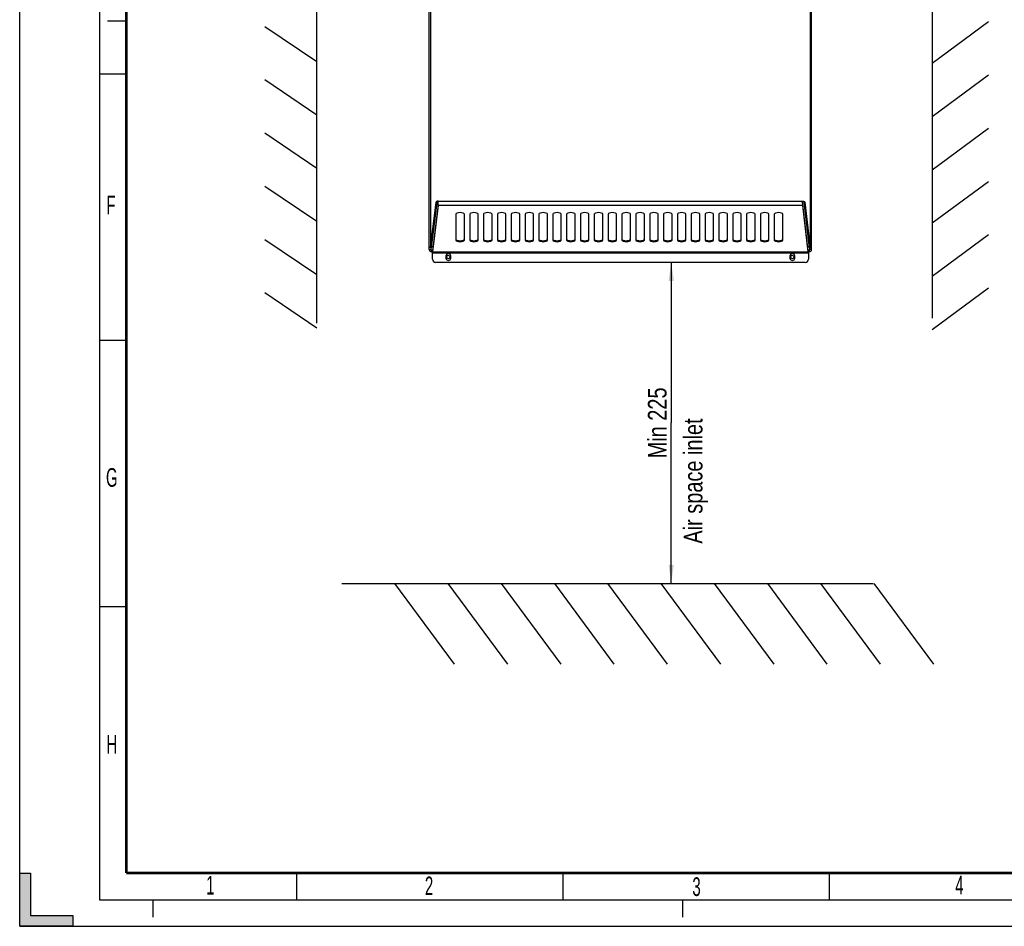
# Model space of a CAD drawing. Header units: millimetres. Extents: x 0 to 594, y 0 to 420.
# Tile 1 of 40: x 0 to 185, y 0 to 170. Entities that reach past the tile are written whole.
import ezdxf

# ---------------------------------------------------------------- set-up
doc = ezdxf.new("R2010")
doc.units = ezdxf.units.MM
doc.header["$LTSCALE"] = 32.67
doc.linetypes.add('DASHED', pattern=[0.2, 0.1, -0.1])
doc.layers.get('0').update_dxf_attribs({"linetype": 'CONTINUOUS'})
doc.layers.add('02___PRT_ALL_AXES', color=7, linetype='CONTINUOUS')
doc.layers.add('ROUNDS', color=7, linetype='CONTINUOUS')
doc.styles.get("Standard").update_dxf_attribs({"font": 'txt', "width": 0.8})
doc.styles.add('TEXTSTYLE_2', font='txt', dxfattribs={"width": 0.6})
doc.dimstyles.new('DIMSTYLE_1', dxfattribs={"dimtxt": 3.5, "dimasz": 3.5, "dimexe": 1, "dimexo": 0, "dimgap": 0.875, "dimtad": 1, "dimlfac": 5, "dimdsep": 46, "dimtxsty": 'STANDARD', "dimblk": '_FILLED', "dimblk1": '_FILLED', "dimblk2": '_FILLED', "dimcen": 0.09, "dimclrt": 5, "dimadec": 0, "dimazin": 0, "dimtol": 1, "dimtp": 0.01, "dimtm": 0.01, "dimtfac": 1, "dimtofl": 0, "dimtmove": 0, "dimatfit": 3, "dimldrblk": '_FILLED', "dimfxl": 1, "dimtolj": 1, "dimarcsym": 0})

# ---------------------------------------------------------------- blocks, each defined once
blk = doc.blocks.new('_FILLED')
at = {"color": 0, "linetype": 'BYBLOCK'}
blk.add_solid([(0, 0), (-1, 0.143), (-1, -0.143)], dxfattribs=at)
blk = doc.blocks.new('*D3')
at = {"color": 2, "linetype": 'CONTINUOUS'}
for p in [(122.35, 124.68), (122.35, 64.38)]:
    blk.add_line(p, (122.35, 94.53), dxfattribs=at)
at = {"color": 2, "linetype": 'CONTINUOUS', "xscale": 3.5, "yscale": 3.5, "zscale": 3.5}
for p, rotation in [((122.35, 124.68), 90), ((122.35, 64.38), 270)]:
    blk.add_blockref('_FILLED', p, dxfattribs=dict(at, rotation=rotation))
at = {"color": 5, "linetype": 'CONTINUOUS', "insert": (117.97, 94.53), "char_height": 3.5, "width": 19.6, "attachment_point": 2, "rotation": 90, "line_spacing_factor": 0.9}
blk.add_mtext('Min 225', dxfattribs=at)

msp = doc.modelspace()

# ---------------------------------------------------------------- hatches: boundary and pattern name
at = {"linetype": 'CONTINUOUS'}
msp.add_hatch(color=2, dxfattribs=at).paths.add_polyline_path([(0, 0), (0, 10), (2, 10), (2, 2), (10, 2), (10, 0)])

# ---------------------------------------------------------------- linework, layer by layer
at = {"color": 7, "linetype": 'CONTINUOUS'}
for p, q in [((0, 0), (0, 420)), ((55.789, 113.2489), (55.789, 320.8794)), ((171.3519, 320.9099), (171.3519, 114.2315)), ((20, 170), (16.5, 170)), ((55.789, 162.3259), (46.0485, 168.9381)), ((171.3519, 162.0779), (181.9292, 169.8976)), ((20, 160), (15, 160)), ((171.3519, 152.0779), (181.9292, 159.8976)), ((55.789, 152.3259), (46.0485, 158.9381)), ((171.3519, 142.0779), (181.9292, 149.8976)), ((55.789, 142.3259), (46.0485, 148.9381)), ((55.789, 132.3259), (46.0485, 138.9381)), ((171.3519, 132.0779), (181.9292, 139.8976)), ((78.5609, 135.551), (77.5201, 126.8277)), ((78.1861, 136.0124), (78.3859, 136.0124)), ((148.0907, 126.8277), (147.0498, 135.551)), ((147.4246, 136.0124), (147.2249, 136.0124)), ((171.3519, 122.0779), (181.9292, 129.8976)), ((55.789, 122.3259), (46.0485, 128.9381)), ((77.5388, 126.9842), (77.3054, 126.9842)), ((77.5054, 126.9842), (77.5054, 126.5842)), ((148.3054, 126.9842), (148.072, 126.9842)), ((148.1054, 126.9842), (148.1054, 126.5842)), ((55.789, 112.3259), (46.0485, 118.9381)), ((171.3519, 112.0779), (181.9292, 119.8976)), ((20, 110), (15, 110)), ((60.5001, 64.3812), (160.2989, 64.3812)), ((70.4078, 64.3812), (81.5911, 49.2541)), ((80.4078, 64.3812), (91.5911, 49.2541)), ((90.4078, 64.3812), (101.5911, 49.2541)), ((100.4078, 64.3812), (111.5911, 49.2541)), ((110.4078, 64.3812), (121.5911, 49.2541)), ((120.4078, 64.3812), (131.5911, 49.2541)), ((130.4078, 64.3812), (141.5911, 49.2541)), ((140.4078, 64.3812), (151.5911, 49.2541)), ((150.4078, 64.3812), (161.5911, 49.2541)), ((160.4078, 64.3812), (171.5911, 49.2541)), ((20, 60), (15, 60)), ((0, 10), (2, 10)), ((2, 10), (2, 2)), ((52, 10), (52, 5)), ((102, 10), (102, 5)), ((152, 10), (152, 5)), ((2, 2), (10, 2)), ((10, 2), (10, 0)), ((0, 0), (594, 0))]:
    msp.add_line(p, q, dxfattribs=at)
at = {"color": 2, "linetype": 'CONTINUOUS'}
for p, q in [((15, 415), (15, 5)), ((15, 5), (589, 5))]:
    msp.add_line(p, q, dxfattribs=at)
at = {"color": 3, "linetype": 'CONTINUOUS'}
for p, q in [((78.5609, 135.3669), (77.5201, 126.6436)), ((78.5856, 136.1738), (78.4685, 136.1738)), ((78.5856, 136.1033), (78.5856, 136.1738)), ((147.0251, 136.1738), (147.1423, 136.1738)), ((147.0251, 136.1033), (147.0251, 136.1738)), ((148.0907, 126.6436), (147.0498, 135.3669)), ((81.9054, 133.7116), (81.9054, 128.8665)), ((83.5054, 128.8665), (83.5054, 133.7116)), ((84.5054, 133.7116), (84.5054, 128.8665)), ((86.1054, 128.8665), (86.1054, 133.7116)), ((87.1054, 133.7116), (87.1054, 128.8665)), ((88.7054, 128.8665), (88.7054, 133.7116)), ((89.7054, 133.7116), (89.7054, 128.8665)), ((91.3054, 128.8665), (91.3054, 133.7116)), ((92.3054, 133.7116), (92.3054, 128.8665)), ((93.9054, 128.8665), (93.9054, 133.7116)), ((94.9054, 133.7116), (94.9054, 128.8665)), ((96.5054, 128.8665), (96.5054, 133.7116)), ((97.5054, 133.7116), (97.5054, 128.8665)), ((99.1054, 128.8665), (99.1054, 133.7116)), ((100.1054, 133.7116), (100.1054, 128.8665)), ((101.7054, 128.8665), (101.7054, 133.7116)), ((102.7054, 133.7116), (102.7054, 128.8665)), ((104.3054, 128.8665), (104.3054, 133.7116)), ((105.3054, 133.7116), (105.3054, 128.8665)), ((106.9054, 128.8665), (106.9054, 133.7116)), ((107.9054, 133.7116), (107.9054, 128.8665)), ((109.5054, 128.8665), (109.5054, 133.7116)), ((110.5054, 133.7116), (110.5054, 128.8665)), ((112.1054, 128.8665), (112.1054, 133.7116)), ((113.1054, 133.7116), (113.1054, 128.8665)), ((114.7054, 128.8665), (114.7054, 133.7116)), ((115.7054, 133.7116), (115.7054, 128.8665)), ((117.3054, 128.8665), (117.3054, 133.7116)), ((118.3054, 133.7116), (118.3054, 128.8665)), ((119.9054, 128.8665), (119.9054, 133.7116)), ((120.9054, 133.7116), (120.9054, 128.8665)), ((122.5054, 128.8665), (122.5054, 133.7116)), ((123.5054, 133.7116), (123.5054, 128.8665)), ((125.1054, 128.8665), (125.1054, 133.7116)), ((126.1054, 133.7116), (126.1054, 128.8665)), ((127.7054, 128.8665), (127.7054, 133.7116)), ((128.7054, 133.7116), (128.7054, 128.8665)), ((130.3054, 128.8665), (130.3054, 133.7116)), ((131.3054, 133.7116), (131.3054, 128.8665)), ((132.9054, 128.8665), (132.9054, 133.7116)), ((133.9054, 133.7116), (133.9054, 128.8665)), ((135.5054, 128.8665), (135.5054, 133.7116)), ((136.5054, 133.7116), (136.5054, 128.8665)), ((138.1054, 128.8665), (138.1054, 133.7116)), ((139.1054, 133.7116), (139.1054, 128.8665)), ((140.7054, 128.8665), (140.7054, 133.7116)), ((141.7054, 133.7116), (141.7054, 128.8665)), ((143.3054, 128.8665), (143.3054, 133.7116)), ((77.5054, 126.6842), (77.3054, 126.6842)), ((80.0554, 125.8842), (80.0554, 125.4842)), ((80.9554, 125.4842), (80.9554, 125.8842)), ((144.6554, 125.8842), (144.6554, 125.4842)), ((145.5554, 125.4842), (145.5554, 125.8842)), ((148.3054, 126.6842), (148.1054, 126.6842))]:
    msp.add_line(p, q, dxfattribs=at)
at = {"color": 9, "linetype": 'CONTINUOUS'}
for p, q in [((147.0498, 135.3669), (78.5609, 135.3669)), ((147.0251, 136.1033), (78.5856, 136.1033)), ((76.9054, 127.0842), (77.2054, 127.0842)), ((77.3054, 126.6842), (77.3054, 126.9842)), ((77.5077, 126.4595), (148.103, 126.4595)), ((77.5201, 126.8277), (77.5201, 126.6436)), ((77.5201, 126.6436), (148.0907, 126.6436)), ((148.0907, 126.8277), (148.0907, 126.6436)), ((148.3054, 126.6842), (148.3054, 126.9842)), ((148.7054, 127.0842), (148.4054, 127.0842))]:
    msp.add_line(p, q, dxfattribs=at)
at = {"color": 7, "linetype": 'DASHED'}
for p, q in [((25, 5), (25, 0)), ((124.5, 5), (124.5, 0))]:
    msp.add_line(p, q, dxfattribs=at)
at = {"color": 7, "linetype": 'CONTINUOUS', "const_width": 0.5}
for points in [[(20, 10), (20, 410)], [(584, 10), (20, 10)]]:
    msp.add_lwpolyline(points, dxfattribs=at)
at = {"color": 2, "linetype": 'CONTINUOUS'}
msp.add_lwpolyline([(0, 0), (0, 10), (2, 10), (2, 2), (10, 2), (10, 0), (0, 0)], dxfattribs=at)
at = {"color": 3, "linetype": 'CONTINUOUS'}
for centre, radius, start, end in [((77.3054, 127.0842), 0.4, 180, 270), ((80.5054, 125.8842), 0.45, 0, 180), ((145.1054, 125.8842), 0.45, 0, 180), ((148.3054, 127.0842), 0.4, 270, 360), ((80.5054, 125.4842), 0.45, 180, 360), ((145.1054, 125.4842), 0.45, 180, 360)]:
    msp.add_arc(centre, radius, start, end, dxfattribs=at)
at = {"color": 7, "linetype": 'CONTINUOUS'}
for centre, start, end in [((77.3054, 127.0842), 180, 270), ((148.3054, 127.0842), 270, 360)]:
    msp.add_arc(centre, 0.1, start, end, dxfattribs=at)
at = {"color": 3, "linetype": 'CONTINUOUS'}
for points in [[(78.2269, 136.0662), (78.2089, 136.0528), (78.1896, 136.0347), (78.1861, 136.0124)], [(78.4685, 136.1738), (78.4206, 136.1573), (78.3729, 136.1401), (78.3265, 136.12)], [(147.1423, 136.1738), (147.1901, 136.1573), (147.2378, 136.1401), (147.2843, 136.12)], [(147.3839, 136.0662), (147.4019, 136.0528), (147.4212, 136.0347), (147.4246, 136.0124)], [(77.516, 126.6001), (77.517, 126.6146), (77.5181, 126.6291), (77.5201, 126.6436)], [(148.0948, 126.6001), (148.0937, 126.6146), (148.0926, 126.6291), (148.0907, 126.6436)]]:
    msp.add_open_spline(points, degree=3, dxfattribs=at)
for points, knots in [([(78.3265, 136.12), (78.3165, 136.1157), (78.2822, 136.1001), (78.2485, 136.0823), (78.2269, 136.0662)], [0, 0, 0, 0, 0.28732904, 1, 1, 1, 1]), ([(78.5609, 135.3669), (78.5621, 135.3847), (78.5675, 135.4829), (78.5707, 135.5813), (78.5733, 135.6618)], [0, 0, 0, 0, 0.18122893, 1, 1, 1, 1]), ([(78.5733, 135.6618), (78.5744, 135.6957), (78.5788, 135.8429), (78.5826, 135.9901), (78.5856, 136.1033)], [0, 0, 0, 0, 0.23075067, 1, 1, 1, 1]), ([(147.0375, 135.6618), (147.0364, 135.6957), (147.032, 135.8429), (147.0281, 135.9901), (147.0251, 136.1033)], [0, 0, 0, 0, 0.23075067, 1, 1, 1, 1]), ([(147.0498, 135.3669), (147.0486, 135.3847), (147.0432, 135.4829), (147.04, 135.5813), (147.0375, 135.6618)], [0, 0, 0, 0, 0.18122893, 1, 1, 1, 1]), ([(147.2843, 136.12), (147.2943, 136.1157), (147.3286, 136.1001), (147.3623, 136.0823), (147.3839, 136.0662)], [0, 0, 0, 0, 0.28732904, 1, 1, 1, 1]), ([(83.5054, 133.7116), (83.5054, 133.819), (83.1706, 134.008), (82.7054, 134.0345), (82.2402, 134.008), (81.9054, 133.819), (81.9054, 133.7116)], [0, 0, 0, 0, 0.17992184, 0.5, 0.82007816, 1, 1, 1, 1]), ([(86.1054, 133.7116), (86.1054, 133.819), (85.7706, 134.008), (85.3054, 134.0345), (84.8402, 134.008), (84.5054, 133.819), (84.5054, 133.7116)], [0, 0, 0, 0, 0.17992184, 0.5, 0.82007816, 1, 1, 1, 1]), ([(88.7054, 133.7116), (88.7054, 133.819), (88.3706, 134.008), (87.9054, 134.0345), (87.4402, 134.008), (87.1054, 133.819), (87.1054, 133.7116)], [0, 0, 0, 0, 0.17992184, 0.5, 0.82007816, 1, 1, 1, 1]), ([(91.3054, 133.7116), (91.3054, 133.819), (90.9706, 134.008), (90.5054, 134.0345), (90.0402, 134.008), (89.7054, 133.819), (89.7054, 133.7116)], [0, 0, 0, 0, 0.17992184, 0.5, 0.82007816, 1, 1, 1, 1]), ([(93.9054, 133.7116), (93.9054, 133.819), (93.5706, 134.008), (93.1054, 134.0345), (92.6402, 134.008), (92.3054, 133.819), (92.3054, 133.7116)], [0, 0, 0, 0, 0.17992184, 0.5, 0.82007816, 1, 1, 1, 1]), ([(96.5054, 133.7116), (96.5054, 133.819), (96.1706, 134.008), (95.7054, 134.0345), (95.2402, 134.008), (94.9054, 133.819), (94.9054, 133.7116)], [0, 0, 0, 0, 0.17992184, 0.5, 0.82007816, 1, 1, 1, 1]), ([(99.1054, 133.7116), (99.1054, 133.819), (98.7706, 134.008), (98.3054, 134.0345), (97.8402, 134.008), (97.5054, 133.819), (97.5054, 133.7116)], [0, 0, 0, 0, 0.17992184, 0.5, 0.82007816, 1, 1, 1, 1]), ([(101.7054, 133.7116), (101.7054, 133.819), (101.3706, 134.008), (100.9054, 134.0345), (100.4402, 134.008), (100.1054, 133.819), (100.1054, 133.7116)], [0, 0, 0, 0, 0.17992184, 0.5, 0.82007816, 1, 1, 1, 1]), ([(104.3054, 133.7116), (104.3054, 133.819), (103.9706, 134.008), (103.5054, 134.0345), (103.0402, 134.008), (102.7054, 133.819), (102.7054, 133.7116)], [0, 0, 0, 0, 0.17992184, 0.5, 0.82007816, 1, 1, 1, 1]), ([(106.9054, 133.7116), (106.9054, 133.819), (106.5706, 134.008), (106.1054, 134.0345), (105.6402, 134.008), (105.3054, 133.819), (105.3054, 133.7116)], [0, 0, 0, 0, 0.17992184, 0.5, 0.82007816, 1, 1, 1, 1]), ([(109.5054, 133.7116), (109.5054, 133.819), (109.1706, 134.008), (108.7054, 134.0345), (108.2402, 134.008), (107.9054, 133.819), (107.9054, 133.7116)], [0, 0, 0, 0, 0.17992184, 0.5, 0.82007816, 1, 1, 1, 1]), ([(112.1054, 133.7116), (112.1054, 133.819), (111.7706, 134.008), (111.3054, 134.0345), (110.8402, 134.008), (110.5054, 133.819), (110.5054, 133.7116)], [0, 0, 0, 0, 0.17992184, 0.5, 0.82007816, 1, 1, 1, 1]), ([(114.7054, 133.7116), (114.7054, 133.819), (114.3706, 134.008), (113.9054, 134.0345), (113.4402, 134.008), (113.1054, 133.819), (113.1054, 133.7116)], [0, 0, 0, 0, 0.17992184, 0.5, 0.82007816, 1, 1, 1, 1]), ([(117.3054, 133.7116), (117.3054, 133.819), (116.9706, 134.008), (116.5054, 134.0345), (116.0402, 134.008), (115.7054, 133.819), (115.7054, 133.7116)], [0, 0, 0, 0, 0.17992184, 0.5, 0.82007816, 1, 1, 1, 1]), ([(119.9054, 133.7116), (119.9054, 133.819), (119.5706, 134.008), (119.1054, 134.0345), (118.6402, 134.008), (118.3054, 133.819), (118.3054, 133.7116)], [0, 0, 0, 0, 0.17992184, 0.5, 0.82007816, 1, 1, 1, 1]), ([(122.5054, 133.7116), (122.5054, 133.819), (122.1706, 134.008), (121.7054, 134.0345), (121.2402, 134.008), (120.9054, 133.819), (120.9054, 133.7116)], [0, 0, 0, 0, 0.17992184, 0.5, 0.82007816, 1, 1, 1, 1]), ([(125.1054, 133.7116), (125.1054, 133.819), (124.7706, 134.008), (124.3054, 134.0345), (123.8402, 134.008), (123.5054, 133.819), (123.5054, 133.7116)], [0, 0, 0, 0, 0.17992184, 0.5, 0.82007816, 1, 1, 1, 1]), ([(127.7054, 133.7116), (127.7054, 133.819), (127.3706, 134.008), (126.9054, 134.0345), (126.4402, 134.008), (126.1054, 133.819), (126.1054, 133.7116)], [0, 0, 0, 0, 0.17992184, 0.5, 0.82007816, 1, 1, 1, 1]), ([(130.3054, 133.7116), (130.3054, 133.819), (129.9706, 134.008), (129.5054, 134.0345), (129.0402, 134.008), (128.7054, 133.819), (128.7054, 133.7116)], [0, 0, 0, 0, 0.17992184, 0.5, 0.82007816, 1, 1, 1, 1]), ([(132.9054, 133.7116), (132.9054, 133.819), (132.5706, 134.008), (132.1054, 134.0345), (131.6402, 134.008), (131.3054, 133.819), (131.3054, 133.7116)], [0, 0, 0, 0, 0.17992184, 0.5, 0.82007816, 1, 1, 1, 1]), ([(135.5054, 133.7116), (135.5054, 133.819), (135.1706, 134.008), (134.7054, 134.0345), (134.2402, 134.008), (133.9054, 133.819), (133.9054, 133.7116)], [0, 0, 0, 0, 0.17992184, 0.5, 0.82007816, 1, 1, 1, 1]), ([(138.1054, 133.7116), (138.1054, 133.819), (137.7706, 134.008), (137.3054, 134.0345), (136.8402, 134.008), (136.5054, 133.819), (136.5054, 133.7116)], [0, 0, 0, 0, 0.17992184, 0.5, 0.82007816, 1, 1, 1, 1]), ([(140.7054, 133.7116), (140.7054, 133.819), (140.3706, 134.008), (139.9054, 134.0345), (139.4402, 134.008), (139.1054, 133.819), (139.1054, 133.7116)], [0, 0, 0, 0, 0.17992184, 0.5, 0.82007816, 1, 1, 1, 1]), ([(143.3054, 133.7116), (143.3054, 133.819), (142.9706, 134.008), (142.5054, 134.0345), (142.0402, 134.008), (141.7054, 133.819), (141.7054, 133.7116)], [0, 0, 0, 0, 0.17992184, 0.5, 0.82007816, 1, 1, 1, 1]), ([(81.9054, 128.8665), (81.9054, 128.7592), (82.2402, 128.5702), (82.7054, 128.5436), (83.1706, 128.5702), (83.5054, 128.7592), (83.5054, 128.8665)], [0, 0, 0, 0, 0.17992184, 0.5, 0.82007816, 1, 1, 1, 1]), ([(84.5054, 128.8665), (84.5054, 128.7592), (84.8402, 128.5702), (85.3054, 128.5436), (85.7706, 128.5702), (86.1054, 128.7592), (86.1054, 128.8665)], [0, 0, 0, 0, 0.17992184, 0.5, 0.82007816, 1, 1, 1, 1]), ([(87.1054, 128.8665), (87.1054, 128.7592), (87.4402, 128.5702), (87.9054, 128.5436), (88.3706, 128.5702), (88.7054, 128.7592), (88.7054, 128.8665)], [0, 0, 0, 0, 0.17992184, 0.5, 0.82007816, 1, 1, 1, 1]), ([(89.7054, 128.8665), (89.7054, 128.7592), (90.0402, 128.5702), (90.5054, 128.5436), (90.9706, 128.5702), (91.3054, 128.7592), (91.3054, 128.8665)], [0, 0, 0, 0, 0.17992184, 0.5, 0.82007816, 1, 1, 1, 1]), ([(92.3054, 128.8665), (92.3054, 128.7592), (92.6402, 128.5702), (93.1054, 128.5436), (93.5706, 128.5702), (93.9054, 128.7592), (93.9054, 128.8665)], [0, 0, 0, 0, 0.17992184, 0.5, 0.82007816, 1, 1, 1, 1]), ([(94.9054, 128.8665), (94.9054, 128.7592), (95.2402, 128.5702), (95.7054, 128.5436), (96.1706, 128.5702), (96.5054, 128.7592), (96.5054, 128.8665)], [0, 0, 0, 0, 0.17992184, 0.5, 0.82007816, 1, 1, 1, 1]), ([(97.5054, 128.8665), (97.5054, 128.7592), (97.8402, 128.5702), (98.3054, 128.5436), (98.7706, 128.5702), (99.1054, 128.7592), (99.1054, 128.8665)], [0, 0, 0, 0, 0.17992184, 0.5, 0.82007816, 1, 1, 1, 1]), ([(100.1054, 128.8665), (100.1054, 128.7592), (100.4402, 128.5702), (100.9054, 128.5436), (101.3706, 128.5702), (101.7054, 128.7592), (101.7054, 128.8665)], [0, 0, 0, 0, 0.17992184, 0.5, 0.82007816, 1, 1, 1, 1]), ([(102.7054, 128.8665), (102.7054, 128.7592), (103.0402, 128.5702), (103.5054, 128.5436), (103.9706, 128.5702), (104.3054, 128.7592), (104.3054, 128.8665)], [0, 0, 0, 0, 0.17992184, 0.5, 0.82007816, 1, 1, 1, 1]), ([(105.3054, 128.8665), (105.3054, 128.7592), (105.6402, 128.5702), (106.1054, 128.5436), (106.5706, 128.5702), (106.9054, 128.7592), (106.9054, 128.8665)], [0, 0, 0, 0, 0.17992184, 0.5, 0.82007816, 1, 1, 1, 1]), ([(107.9054, 128.8665), (107.9054, 128.7592), (108.2402, 128.5702), (108.7054, 128.5436), (109.1706, 128.5702), (109.5054, 128.7592), (109.5054, 128.8665)], [0, 0, 0, 0, 0.17992184, 0.5, 0.82007816, 1, 1, 1, 1]), ([(110.5054, 128.8665), (110.5054, 128.7592), (110.8402, 128.5702), (111.3054, 128.5436), (111.7706, 128.5702), (112.1054, 128.7592), (112.1054, 128.8665)], [0, 0, 0, 0, 0.17992184, 0.5, 0.82007816, 1, 1, 1, 1]), ([(113.1054, 128.8665), (113.1054, 128.7592), (113.4402, 128.5702), (113.9054, 128.5436), (114.3706, 128.5702), (114.7054, 128.7592), (114.7054, 128.8665)], [0, 0, 0, 0, 0.17992184, 0.5, 0.82007816, 1, 1, 1, 1]), ([(115.7054, 128.8665), (115.7054, 128.7592), (116.0402, 128.5702), (116.5054, 128.5436), (116.9706, 128.5702), (117.3054, 128.7592), (117.3054, 128.8665)], [0, 0, 0, 0, 0.17992184, 0.5, 0.82007816, 1, 1, 1, 1]), ([(118.3054, 128.8665), (118.3054, 128.7592), (118.6402, 128.5702), (119.1054, 128.5436), (119.5706, 128.5702), (119.9054, 128.7592), (119.9054, 128.8665)], [0, 0, 0, 0, 0.17992184, 0.5, 0.82007816, 1, 1, 1, 1]), ([(120.9054, 128.8665), (120.9054, 128.7592), (121.2402, 128.5702), (121.7054, 128.5436), (122.1706, 128.5702), (122.5054, 128.7592), (122.5054, 128.8665)], [0, 0, 0, 0, 0.17992184, 0.5, 0.82007816, 1, 1, 1, 1]), ([(123.5054, 128.8665), (123.5054, 128.7592), (123.8402, 128.5702), (124.3054, 128.5436), (124.7706, 128.5702), (125.1054, 128.7592), (125.1054, 128.8665)], [0, 0, 0, 0, 0.17992184, 0.5, 0.82007816, 1, 1, 1, 1]), ([(126.1054, 128.8665), (126.1054, 128.7592), (126.4402, 128.5702), (126.9054, 128.5436), (127.3706, 128.5702), (127.7054, 128.7592), (127.7054, 128.8665)], [0, 0, 0, 0, 0.17992184, 0.5, 0.82007816, 1, 1, 1, 1]), ([(128.7054, 128.8665), (128.7054, 128.7592), (129.0402, 128.5702), (129.5054, 128.5436), (129.9706, 128.5702), (130.3054, 128.7592), (130.3054, 128.8665)], [0, 0, 0, 0, 0.17992184, 0.5, 0.82007816, 1, 1, 1, 1]), ([(131.3054, 128.8665), (131.3054, 128.7592), (131.6402, 128.5702), (132.1054, 128.5436), (132.5706, 128.5702), (132.9054, 128.7592), (132.9054, 128.8665)], [0, 0, 0, 0, 0.17992184, 0.5, 0.82007816, 1, 1, 1, 1]), ([(133.9054, 128.8665), (133.9054, 128.7592), (134.2402, 128.5702), (134.7054, 128.5436), (135.1706, 128.5702), (135.5054, 128.7592), (135.5054, 128.8665)], [0, 0, 0, 0, 0.17992184, 0.5, 0.82007816, 1, 1, 1, 1]), ([(136.5054, 128.8665), (136.5054, 128.7592), (136.8402, 128.5702), (137.3054, 128.5436), (137.7706, 128.5702), (138.1054, 128.7592), (138.1054, 128.8665)], [0, 0, 0, 0, 0.17992184, 0.5, 0.82007816, 1, 1, 1, 1]), ([(139.1054, 128.8665), (139.1054, 128.7592), (139.4402, 128.5702), (139.9054, 128.5436), (140.3706, 128.5702), (140.7054, 128.7592), (140.7054, 128.8665)], [0, 0, 0, 0, 0.17992184, 0.5, 0.82007816, 1, 1, 1, 1]), ([(141.7054, 128.8665), (141.7054, 128.7592), (142.0402, 128.5702), (142.5054, 128.5436), (142.9706, 128.5702), (143.3054, 128.7592), (143.3054, 128.8665)], [0, 0, 0, 0, 0.17992184, 0.5, 0.82007816, 1, 1, 1, 1]), ([(77.5077, 126.4595), (77.5097, 126.4963), (77.5121, 126.5431), (77.5152, 126.59), (77.516, 126.6001)], [0, 0, 0, 0, 0.78496008, 1, 1, 1, 1]), ([(148.103, 126.4595), (148.1011, 126.4963), (148.0987, 126.5431), (148.0955, 126.59), (148.0948, 126.6001)], [0, 0, 0, 0, 0.78496008, 1, 1, 1, 1])]:
    msp.add_open_spline(points, degree=3, knots=knots, dxfattribs=at)
at = {"color": 7, "linetype": 'CONTINUOUS'}
for points in [[(78.4063, 136.0662), (78.3956, 136.0503), (78.3874, 136.0315), (78.3859, 136.0124)], [(78.456, 136.12), (78.4376, 136.104), (78.4199, 136.0865), (78.4063, 136.0662)], [(78.5271, 136.1738), (78.5026, 136.1569), (78.4785, 136.1395), (78.456, 136.12)], [(147.0837, 136.1738), (147.1081, 136.1569), (147.1323, 136.1395), (147.1547, 136.12)], [(147.1547, 136.12), (147.1732, 136.104), (147.1909, 136.0865), (147.2045, 136.0662)], [(147.2045, 136.0662), (147.2152, 136.0503), (147.2234, 136.0315), (147.2249, 136.0124)], [(81.9054, 129.0506), (81.9054, 129.0107), (81.928, 128.9707), (81.9555, 128.9417)], [(82.0925, 128.8497), (82.2808, 128.7621), (82.7054, 128.714), (83.13, 128.7621), (83.3182, 128.8497)], [(83.4571, 128.9437), (83.4838, 128.9723), (83.5054, 129.0115), (83.5054, 129.0506)], [(84.5054, 129.0506), (84.5054, 129.0107), (84.528, 128.9707), (84.5555, 128.9417)], [(84.6925, 128.8497), (84.8808, 128.7621), (85.3054, 128.714), (85.73, 128.7621), (85.9182, 128.8497)], [(86.0571, 128.9437), (86.0838, 128.9723), (86.1054, 129.0115), (86.1054, 129.0506)], [(87.1054, 129.0506), (87.1054, 129.0107), (87.128, 128.9707), (87.1555, 128.9417)], [(87.2925, 128.8497), (87.4808, 128.7621), (87.9054, 128.714), (88.33, 128.7621), (88.5182, 128.8497)], [(88.6571, 128.9437), (88.6838, 128.9723), (88.7054, 129.0115), (88.7054, 129.0506)], [(89.7054, 129.0506), (89.7054, 129.0107), (89.728, 128.9707), (89.7555, 128.9417)], [(89.8925, 128.8497), (90.0808, 128.7621), (90.5054, 128.714), (90.93, 128.7621), (91.1182, 128.8497)], [(91.2571, 128.9437), (91.2838, 128.9723), (91.3054, 129.0115), (91.3054, 129.0506)], [(92.3054, 129.0506), (92.3054, 129.0107), (92.328, 128.9707), (92.3555, 128.9417)], [(92.4925, 128.8497), (92.6808, 128.7621), (93.1054, 128.714), (93.53, 128.7621), (93.7182, 128.8497)], [(93.8571, 128.9437), (93.8838, 128.9723), (93.9054, 129.0115), (93.9054, 129.0506)], [(94.9054, 129.0506), (94.9054, 129.0107), (94.928, 128.9707), (94.9555, 128.9417)], [(95.0925, 128.8497), (95.2808, 128.7621), (95.7054, 128.714), (96.13, 128.7621), (96.3182, 128.8497)], [(96.4571, 128.9437), (96.4838, 128.9723), (96.5054, 129.0115), (96.5054, 129.0506)], [(97.5054, 129.0506), (97.5054, 129.0107), (97.528, 128.9707), (97.5555, 128.9417)], [(97.6925, 128.8497), (97.8808, 128.7621), (98.3054, 128.714), (98.73, 128.7621), (98.9182, 128.8497)], [(99.0571, 128.9437), (99.0838, 128.9723), (99.1054, 129.0115), (99.1054, 129.0506)], [(100.1054, 129.0506), (100.1054, 129.0107), (100.128, 128.9707), (100.1555, 128.9417)], [(100.2925, 128.8497), (100.4808, 128.7621), (100.9054, 128.714), (101.33, 128.7621), (101.5182, 128.8497)], [(101.6571, 128.9437), (101.6838, 128.9723), (101.7054, 129.0115), (101.7054, 129.0506)], [(102.7054, 129.0506), (102.7054, 129.0107), (102.728, 128.9707), (102.7555, 128.9417)], [(102.8925, 128.8497), (103.0808, 128.7621), (103.5054, 128.714), (103.93, 128.7621), (104.1182, 128.8497)], [(104.2571, 128.9437), (104.2838, 128.9723), (104.3054, 129.0115), (104.3054, 129.0506)], [(105.3054, 129.0506), (105.3054, 129.0107), (105.328, 128.9707), (105.3555, 128.9417)], [(105.4925, 128.8497), (105.6808, 128.7621), (106.1054, 128.714), (106.53, 128.7621), (106.7182, 128.8497)], [(106.8571, 128.9437), (106.8838, 128.9723), (106.9054, 129.0115), (106.9054, 129.0506)], [(107.9054, 129.0506), (107.9054, 129.0107), (107.928, 128.9707), (107.9555, 128.9417)], [(108.0925, 128.8497), (108.2808, 128.7621), (108.7054, 128.714), (109.13, 128.7621), (109.3182, 128.8497)], [(109.4571, 128.9437), (109.4838, 128.9723), (109.5054, 129.0115), (109.5054, 129.0506)], [(110.5054, 129.0506), (110.5054, 129.0107), (110.528, 128.9707), (110.5555, 128.9417)], [(110.6925, 128.8497), (110.8808, 128.7621), (111.3054, 128.714), (111.73, 128.7621), (111.9182, 128.8497)], [(112.0571, 128.9437), (112.0838, 128.9723), (112.1054, 129.0115), (112.1054, 129.0506)], [(113.1054, 129.0506), (113.1054, 129.0107), (113.128, 128.9707), (113.1555, 128.9417)], [(113.2925, 128.8497), (113.4808, 128.7621), (113.9054, 128.714), (114.33, 128.7621), (114.5182, 128.8497)], [(114.6571, 128.9437), (114.6838, 128.9723), (114.7054, 129.0115), (114.7054, 129.0506)], [(115.7054, 129.0506), (115.7054, 129.0107), (115.728, 128.9707), (115.7555, 128.9417)], [(115.8925, 128.8497), (116.0808, 128.7621), (116.5054, 128.714), (116.93, 128.7621), (117.1182, 128.8497)], [(117.2571, 128.9437), (117.2838, 128.9723), (117.3054, 129.0115), (117.3054, 129.0506)], [(118.3054, 129.0506), (118.3054, 129.0107), (118.328, 128.9707), (118.3555, 128.9417)], [(118.4925, 128.8497), (118.6808, 128.7621), (119.1054, 128.714), (119.53, 128.7621), (119.7182, 128.8497)], [(119.8571, 128.9437), (119.8838, 128.9723), (119.9054, 129.0115), (119.9054, 129.0506)], [(120.9054, 129.0506), (120.9054, 129.0107), (120.928, 128.9707), (120.9555, 128.9417)], [(121.0925, 128.8497), (121.2808, 128.7621), (121.7054, 128.714), (122.13, 128.7621), (122.3182, 128.8497)], [(122.4571, 128.9437), (122.4838, 128.9723), (122.5054, 129.0115), (122.5054, 129.0506)], [(123.5054, 129.0506), (123.5054, 129.0107), (123.528, 128.9707), (123.5555, 128.9417)], [(123.6925, 128.8497), (123.8808, 128.7621), (124.3054, 128.714), (124.73, 128.7621), (124.9182, 128.8497)], [(125.0571, 128.9437), (125.0838, 128.9723), (125.1054, 129.0115), (125.1054, 129.0506)], [(126.1054, 129.0506), (126.1054, 129.0107), (126.128, 128.9707), (126.1555, 128.9417)], [(126.2925, 128.8497), (126.4808, 128.7621), (126.9054, 128.714), (127.33, 128.7621), (127.5182, 128.8497)], [(127.6571, 128.9437), (127.6838, 128.9723), (127.7054, 129.0115), (127.7054, 129.0506)], [(128.7054, 129.0506), (128.7054, 129.0107), (128.728, 128.9707), (128.7555, 128.9417)], [(128.8925, 128.8497), (129.0808, 128.7621), (129.5054, 128.714), (129.93, 128.7621), (130.1182, 128.8497)], [(130.2571, 128.9437), (130.2838, 128.9723), (130.3054, 129.0115), (130.3054, 129.0506)], [(131.3054, 129.0506), (131.3054, 129.0107), (131.328, 128.9707), (131.3555, 128.9417)], [(131.4925, 128.8497), (131.6808, 128.7621), (132.1054, 128.714), (132.53, 128.7621), (132.7182, 128.8497)], [(132.8571, 128.9437), (132.8838, 128.9723), (132.9054, 129.0115), (132.9054, 129.0506)], [(133.9054, 129.0506), (133.9054, 129.0107), (133.928, 128.9707), (133.9555, 128.9417)], [(134.0925, 128.8497), (134.2808, 128.7621), (134.7054, 128.714), (135.13, 128.7621), (135.3182, 128.8497)], [(135.4571, 128.9437), (135.4838, 128.9723), (135.5054, 129.0115), (135.5054, 129.0506)], [(136.5054, 129.0506), (136.5054, 129.0107), (136.528, 128.9707), (136.5555, 128.9417)], [(136.6925, 128.8497), (136.8808, 128.7621), (137.3054, 128.714), (137.73, 128.7621), (137.9182, 128.8497)], [(138.0571, 128.9437), (138.0838, 128.9723), (138.1054, 129.0115), (138.1054, 129.0506)], [(139.1054, 129.0506), (139.1054, 129.0107), (139.128, 128.9707), (139.1555, 128.9417)], [(139.2925, 128.8497), (139.4808, 128.7621), (139.9054, 128.714), (140.33, 128.7621), (140.5182, 128.8497)], [(140.6571, 128.9437), (140.6838, 128.9723), (140.7054, 129.0115), (140.7054, 129.0506)], [(141.7054, 129.0506), (141.7054, 129.0107), (141.728, 128.9707), (141.7555, 128.9417)], [(141.8925, 128.8497), (142.0808, 128.7621), (142.5054, 128.714), (142.93, 128.7621), (143.1182, 128.8497)], [(143.2571, 128.9437), (143.2838, 128.9723), (143.3054, 129.0115), (143.3054, 129.0506)]]:
    msp.add_open_spline(points, degree=3, dxfattribs=at)
for points, knots in [([(81.9555, 128.9417), (81.9638, 128.933), (82.0046, 128.8956), (82.0534, 128.8679), (82.0925, 128.8497)], [0, 0, 0, 0, 0.21888418, 1, 1, 1, 1]), ([(83.3182, 128.8497), (83.3326, 128.8564), (83.3825, 128.8817), (83.4298, 128.9143), (83.4571, 128.9437)], [0, 0, 0, 0, 0.28325487, 1, 1, 1, 1]), ([(84.5555, 128.9417), (84.5638, 128.933), (84.6046, 128.8956), (84.6534, 128.8679), (84.6925, 128.8497)], [0, 0, 0, 0, 0.21888418, 1, 1, 1, 1]), ([(85.9182, 128.8497), (85.9326, 128.8564), (85.9825, 128.8817), (86.0298, 128.9143), (86.0571, 128.9437)], [0, 0, 0, 0, 0.28325487, 1, 1, 1, 1]), ([(87.1555, 128.9417), (87.1638, 128.933), (87.2046, 128.8956), (87.2534, 128.8679), (87.2925, 128.8497)], [0, 0, 0, 0, 0.21888418, 1, 1, 1, 1]), ([(88.5182, 128.8497), (88.5326, 128.8564), (88.5825, 128.8817), (88.6298, 128.9143), (88.6571, 128.9437)], [0, 0, 0, 0, 0.28325487, 1, 1, 1, 1]), ([(89.7555, 128.9417), (89.7638, 128.933), (89.8046, 128.8956), (89.8534, 128.8679), (89.8925, 128.8497)], [0, 0, 0, 0, 0.21888418, 1, 1, 1, 1]), ([(91.1182, 128.8497), (91.1326, 128.8564), (91.1825, 128.8817), (91.2298, 128.9143), (91.2571, 128.9437)], [0, 0, 0, 0, 0.28325487, 1, 1, 1, 1]), ([(92.3555, 128.9417), (92.3638, 128.933), (92.4046, 128.8956), (92.4534, 128.8679), (92.4925, 128.8497)], [0, 0, 0, 0, 0.21888418, 1, 1, 1, 1]), ([(93.7182, 128.8497), (93.7326, 128.8564), (93.7825, 128.8817), (93.8298, 128.9143), (93.8571, 128.9437)], [0, 0, 0, 0, 0.28325487, 1, 1, 1, 1]), ([(94.9555, 128.9417), (94.9638, 128.933), (95.0046, 128.8956), (95.0534, 128.8679), (95.0925, 128.8497)], [0, 0, 0, 0, 0.21888418, 1, 1, 1, 1]), ([(96.3182, 128.8497), (96.3326, 128.8564), (96.3825, 128.8817), (96.4298, 128.9143), (96.4571, 128.9437)], [0, 0, 0, 0, 0.28325487, 1, 1, 1, 1]), ([(97.5555, 128.9417), (97.5638, 128.933), (97.6046, 128.8956), (97.6534, 128.8679), (97.6925, 128.8497)], [0, 0, 0, 0, 0.21888418, 1, 1, 1, 1]), ([(98.9182, 128.8497), (98.9326, 128.8564), (98.9825, 128.8817), (99.0298, 128.9143), (99.0571, 128.9437)], [0, 0, 0, 0, 0.28325487, 1, 1, 1, 1]), ([(100.1555, 128.9417), (100.1638, 128.933), (100.2046, 128.8956), (100.2534, 128.8679), (100.2925, 128.8497)], [0, 0, 0, 0, 0.21888418, 1, 1, 1, 1]), ([(101.5182, 128.8497), (101.5326, 128.8564), (101.5825, 128.8817), (101.6298, 128.9143), (101.6571, 128.9437)], [0, 0, 0, 0, 0.28325487, 1, 1, 1, 1]), ([(102.7555, 128.9417), (102.7638, 128.933), (102.8046, 128.8956), (102.8534, 128.8679), (102.8925, 128.8497)], [0, 0, 0, 0, 0.21888418, 1, 1, 1, 1]), ([(104.1182, 128.8497), (104.1326, 128.8564), (104.1825, 128.8817), (104.2298, 128.9143), (104.2571, 128.9437)], [0, 0, 0, 0, 0.28325487, 1, 1, 1, 1]), ([(105.3555, 128.9417), (105.3638, 128.933), (105.4046, 128.8956), (105.4534, 128.8679), (105.4925, 128.8497)], [0, 0, 0, 0, 0.21888418, 1, 1, 1, 1]), ([(106.7182, 128.8497), (106.7326, 128.8564), (106.7825, 128.8817), (106.8298, 128.9143), (106.8571, 128.9437)], [0, 0, 0, 0, 0.28325487, 1, 1, 1, 1]), ([(107.9555, 128.9417), (107.9638, 128.933), (108.0046, 128.8956), (108.0534, 128.8679), (108.0925, 128.8497)], [0, 0, 0, 0, 0.21888418, 1, 1, 1, 1]), ([(109.3182, 128.8497), (109.3326, 128.8564), (109.3825, 128.8817), (109.4298, 128.9143), (109.4571, 128.9437)], [0, 0, 0, 0, 0.28325487, 1, 1, 1, 1]), ([(110.5555, 128.9417), (110.5638, 128.933), (110.6046, 128.8956), (110.6534, 128.8679), (110.6925, 128.8497)], [0, 0, 0, 0, 0.21888418, 1, 1, 1, 1]), ([(111.9182, 128.8497), (111.9326, 128.8564), (111.9825, 128.8817), (112.0298, 128.9143), (112.0571, 128.9437)], [0, 0, 0, 0, 0.28325487, 1, 1, 1, 1]), ([(113.1555, 128.9417), (113.1638, 128.933), (113.2046, 128.8956), (113.2534, 128.8679), (113.2925, 128.8497)], [0, 0, 0, 0, 0.21888418, 1, 1, 1, 1]), ([(114.5182, 128.8497), (114.5326, 128.8564), (114.5825, 128.8817), (114.6298, 128.9143), (114.6571, 128.9437)], [0, 0, 0, 0, 0.28325487, 1, 1, 1, 1]), ([(115.7555, 128.9417), (115.7638, 128.933), (115.8046, 128.8956), (115.8534, 128.8679), (115.8925, 128.8497)], [0, 0, 0, 0, 0.21888418, 1, 1, 1, 1]), ([(117.1182, 128.8497), (117.1326, 128.8564), (117.1825, 128.8817), (117.2298, 128.9143), (117.2571, 128.9437)], [0, 0, 0, 0, 0.28325487, 1, 1, 1, 1]), ([(118.3555, 128.9417), (118.3638, 128.933), (118.4046, 128.8956), (118.4534, 128.8679), (118.4925, 128.8497)], [0, 0, 0, 0, 0.21888418, 1, 1, 1, 1]), ([(119.7182, 128.8497), (119.7326, 128.8564), (119.7825, 128.8817), (119.8298, 128.9143), (119.8571, 128.9437)], [0, 0, 0, 0, 0.28325487, 1, 1, 1, 1]), ([(120.9555, 128.9417), (120.9638, 128.933), (121.0046, 128.8956), (121.0534, 128.8679), (121.0925, 128.8497)], [0, 0, 0, 0, 0.21888418, 1, 1, 1, 1]), ([(122.3182, 128.8497), (122.3326, 128.8564), (122.3825, 128.8817), (122.4298, 128.9143), (122.4571, 128.9437)], [0, 0, 0, 0, 0.28325487, 1, 1, 1, 1]), ([(123.5555, 128.9417), (123.5638, 128.933), (123.6046, 128.8956), (123.6534, 128.8679), (123.6925, 128.8497)], [0, 0, 0, 0, 0.21888418, 1, 1, 1, 1]), ([(124.9182, 128.8497), (124.9326, 128.8564), (124.9825, 128.8817), (125.0298, 128.9143), (125.0571, 128.9437)], [0, 0, 0, 0, 0.28325487, 1, 1, 1, 1]), ([(126.1555, 128.9417), (126.1638, 128.933), (126.2046, 128.8956), (126.2534, 128.8679), (126.2925, 128.8497)], [0, 0, 0, 0, 0.21888418, 1, 1, 1, 1]), ([(127.5182, 128.8497), (127.5326, 128.8564), (127.5825, 128.8817), (127.6298, 128.9143), (127.6571, 128.9437)], [0, 0, 0, 0, 0.28325487, 1, 1, 1, 1]), ([(128.7555, 128.9417), (128.7638, 128.933), (128.8046, 128.8956), (128.8534, 128.8679), (128.8925, 128.8497)], [0, 0, 0, 0, 0.21888418, 1, 1, 1, 1]), ([(130.1182, 128.8497), (130.1326, 128.8564), (130.1825, 128.8817), (130.2298, 128.9143), (130.2571, 128.9437)], [0, 0, 0, 0, 0.28325487, 1, 1, 1, 1]), ([(131.3555, 128.9417), (131.3638, 128.933), (131.4046, 128.8956), (131.4534, 128.8679), (131.4925, 128.8497)], [0, 0, 0, 0, 0.21888418, 1, 1, 1, 1]), ([(132.7182, 128.8497), (132.7326, 128.8564), (132.7825, 128.8817), (132.8298, 128.9143), (132.8571, 128.9437)], [0, 0, 0, 0, 0.28325487, 1, 1, 1, 1]), ([(133.9555, 128.9417), (133.9638, 128.933), (134.0046, 128.8956), (134.0534, 128.8679), (134.0925, 128.8497)], [0, 0, 0, 0, 0.21888418, 1, 1, 1, 1]), ([(135.3182, 128.8497), (135.3326, 128.8564), (135.3825, 128.8817), (135.4298, 128.9143), (135.4571, 128.9437)], [0, 0, 0, 0, 0.28325487, 1, 1, 1, 1]), ([(136.5555, 128.9417), (136.5638, 128.933), (136.6046, 128.8956), (136.6534, 128.8679), (136.6925, 128.8497)], [0, 0, 0, 0, 0.21888418, 1, 1, 1, 1]), ([(137.9182, 128.8497), (137.9326, 128.8564), (137.9825, 128.8817), (138.0298, 128.9143), (138.0571, 128.9437)], [0, 0, 0, 0, 0.28325487, 1, 1, 1, 1]), ([(139.1555, 128.9417), (139.1638, 128.933), (139.2046, 128.8956), (139.2534, 128.8679), (139.2925, 128.8497)], [0, 0, 0, 0, 0.21888418, 1, 1, 1, 1]), ([(140.5182, 128.8497), (140.5326, 128.8564), (140.5825, 128.8817), (140.6298, 128.9143), (140.6571, 128.9437)], [0, 0, 0, 0, 0.28325487, 1, 1, 1, 1]), ([(141.7555, 128.9417), (141.7638, 128.933), (141.8046, 128.8956), (141.8534, 128.8679), (141.8925, 128.8497)], [0, 0, 0, 0, 0.21888418, 1, 1, 1, 1]), ([(143.1182, 128.8497), (143.1326, 128.8564), (143.1825, 128.8817), (143.2298, 128.9143), (143.2571, 128.9437)], [0, 0, 0, 0, 0.28325487, 1, 1, 1, 1]), ([(77.516, 126.7407), (77.5163, 126.7494), (77.5174, 126.7784), (77.5187, 126.8075), (77.5201, 126.8277)], [0, 0, 0, 0, 0.30251219, 1, 1, 1, 1]), ([(148.0948, 126.7407), (148.0945, 126.7494), (148.0933, 126.7784), (148.092, 126.8075), (148.0907, 126.8277)], [0, 0, 0, 0, 0.30251219, 1, 1, 1, 1])]:
    msp.add_open_spline(points, degree=3, knots=knots, dxfattribs=at)
at = {"layer": '02___PRT_ALL_AXES', "color": 7, "linetype": 'CONTINUOUS'}
for centre in [(80.5054, 125.6842), (145.1054, 125.6842)]:
    msp.add_circle(centre, 0.33, dxfattribs=at)
for points in [[(77.4054, 127.6621), (77.477, 127.6621), (77.5502, 127.6461), (77.6153, 127.6161)], [(147.9955, 127.6161), (148.0605, 127.6461), (148.1338, 127.6621), (148.2054, 127.6621)]]:
    msp.add_open_spline(points, degree=3, dxfattribs=at)
at = {"layer": 'ROUNDS', "color": 3, "linetype": 'CONTINUOUS'}
for p, q in [((76.9054, 127.0842), (76.9054, 175.6842)), ((148.7054, 127.0842), (148.7054, 175.6842)), ((77.1221, 175.1705), (77.1221, 127.9915)), ((148.4887, 127.9915), (148.4887, 175.1705)), ((77.1643, 127.4392), (78.1861, 136.0124)), ((147.4246, 136.0124), (148.4465, 127.4392)), ((77.1524, 127.3915), (77.1643, 127.4392)), ((77.5077, 125.2842), (77.5077, 126.4595)), ((148.103, 126.4595), (148.103, 125.2842)), ((148.4465, 127.4392), (148.4583, 127.3915)), ((147.503, 124.6842), (78.1077, 124.6842))]:
    msp.add_line(p, q, dxfattribs=at)
at = {"layer": 'ROUNDS', "color": 7, "linetype": 'CONTINUOUS'}
for p, q in [((77.364, 127.4392), (78.3859, 136.0124)), ((147.2249, 136.0124), (148.2467, 127.4392)), ((77.3522, 127.3915), (77.1524, 127.3915)), ((77.2054, 127.3915), (77.2054, 127.0842)), ((77.364, 127.4392), (77.3522, 127.3915)), ((148.2586, 127.3915), (148.2467, 127.4392)), ((148.2586, 127.3915), (148.4583, 127.3915)), ((148.4054, 127.0842), (148.4054, 127.3915))]:
    msp.add_line(p, q, dxfattribs=at)
at = {"layer": 'ROUNDS', "color": 9, "linetype": 'CONTINUOUS'}
for p, q in [((77.364, 127.4392), (77.1643, 127.4392)), ((148.2467, 127.4392), (148.4465, 127.4392))]:
    msp.add_line(p, q, dxfattribs=at)
at = {"layer": 'ROUNDS', "color": 3, "linetype": 'CONTINUOUS'}
for centre, start, end in [((78.1077, 125.2842), 180, 270), ((147.503, 125.2842), 270, 360)]:
    msp.add_arc(centre, 0.6, start, end, dxfattribs=at)
for points, knots in [([(77.1221, 127.9915), (77.1221, 127.9524), (77.1229, 127.8104), (77.1258, 127.6684), (77.1311, 127.5657)], [0, 0, 0, 0, 0.27549949, 1, 1, 1, 1]), ([(148.4797, 127.5657), (148.4813, 127.5961), (148.487, 127.7379), (148.4887, 127.8799), (148.4887, 127.9915)], [0, 0, 0, 0, 0.21399284, 1, 1, 1, 1]), ([(77.1311, 127.5657), (77.1323, 127.5411), (77.1351, 127.4991), (77.1392, 127.4412), (77.1452, 127.4138), (77.1482, 127.3914), (77.1524, 127.3915)], [0, 0, 0, 0, 0.41968608, 0.73278697, 0.9271067, 1, 1, 1, 1]), ([(148.4583, 127.3915), (148.4626, 127.3914), (148.4656, 127.4138), (148.4715, 127.4412), (148.4757, 127.4991), (148.4785, 127.5411), (148.4797, 127.5657)], [0, 0, 0, 0, 0.0728933, 0.26721303, 0.58031392, 1, 1, 1, 1])]:
    msp.add_open_spline(points, degree=3, knots=knots, dxfattribs=at)

# ---------------------------------------------------------------- texts
at = {"color": 5, "linetype": 'CONTINUOUS', "char_height": 3.5, "width": 2.1, "attachment_point": 1, "line_spacing_factor": 0.9, "style": 'TEXTSTYLE_2'}
for s, insert in [('F', (16.285, 137.2058)), ('G', (16.2045, 86.0428)), ('H', (16.2962, 35.8969)), ('1', (35.0169, 9.4709)), ('2', (76.0952, 9.3492)), ('3', (126.3236, 9.1982)), ('4', (175.6867, 9.4913))]:
    msp.add_mtext(s, dxfattribs=dict(at, insert=insert))
at = {"color": 5, "linetype": 'CONTINUOUS', "insert": (124.7156, 71.8599), "char_height": 3.5, "width": 42, "attachment_point": 1, "rotation": 90, "line_spacing_factor": 0.9}
msp.add_mtext('Air space inlet', dxfattribs=at)

# ---------------------------------------------------------------- dimensions: what is measured, and where the dimension line sits
at = {"color": 2, "linetype": 'CONTINUOUS'}
dim = msp.add_linear_dim(base=(122.3495, 64.3812), p1=(147.503, 124.6842), p2=(160.2989, 64.3812), angle=270, text='Min 225', dimstyle='DIMSTYLE_1', dxfattribs=at)
dim.commit()
dim.dimension.update_dxf_attribs({"geometry": '*D3', "text_midpoint": (122.3495, 94.5327), "dimtype": 160})

doc.saveas('drawing.dxf')
